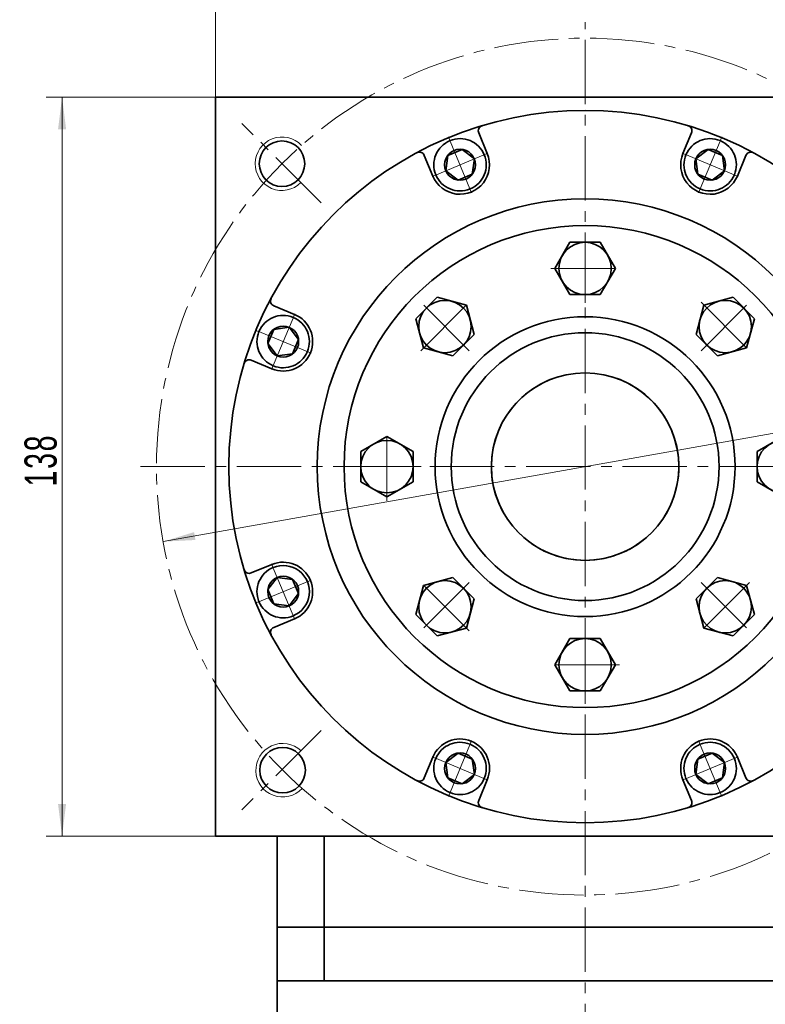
# Model space of a CAD drawing. Header units: millimetres. Extents: x 2326 to 3316, y -243 to 458.
# Tile 5 of 7: x 2832 to 2971, y 181 to 365. Entities that reach past the tile are written whole.
import ezdxf

# ---------------------------------------------------------------- set-up
doc = ezdxf.new("R2010")
doc.units = ezdxf.units.MM
doc.set_wipeout_variables(frame=1)
doc.linetypes.add('点画线', pattern=[18, 12, -2, 2, -2])
doc.layers.get('0').update_dxf_attribs({"lineweight": 35})
for name, color, linetype, lineweight in [('EB0', 7, 'Continuous', 35), ('中心线层', 1, '点画线', 18), ('尺寸线层', 3, 'Continuous', 18), ('粗实线层', 7, 'Continuous', 35)]:
    doc.layers.add(name, color=color, linetype=linetype, lineweight=lineweight)
doc.styles.add('标准', font='txt', dxfattribs={"width": 0.667})
doc.dimstyles.new('a4-1-1', dxfattribs={"dimtxt": 3, "dimasz": 3, "dimexe": 1.5, "dimexo": 0, "dimgap": 0.5, "dimtad": 1, "dimdec": 3, "dimdsep": 46, "dimtxsty": '标准', "dimblk": '_CAXARROW', "dimcen": 0, "dimdle": 6, "dimazin": 2, "dimtfac": 0.707107, "dimtdec": 3, "dimtix": 1, "dimtmove": 2, "dimatfit": 3, "dimfxl": 0, "dimfrac": 2, "dimtolj": 1, "dimarcsym": 0})

# ---------------------------------------------------------------- blocks, each defined once
blk = doc.blocks.new('*X2')
at = {"layer": '尺寸线层', "linetype": 'Continuous'}
for points in [[(2839.45, 350.72), (2840.2, 344.72), (2838.7, 344.72)], [(2839.45, 212.72), (2840.2, 218.72), (2838.7, 218.72)]]:
    blk.add_hatch(color=0, dxfattribs=at).paths.add_polyline_path(points, flags=0)
at = {"layer": '尺寸线层', "color": 0, "linetype": 'Continuous'}
for p, q in [((2870.33, 350.72), (2836.45, 350.72)), ((2839.45, 350.72), (2839.45, 212.72)), ((2870.33, 212.72), (2836.45, 212.72))]:
    blk.add_line(p, q, dxfattribs=at)
at = {"layer": '尺寸线层', "color": 0, "insert": (2835.48, 282.92), "char_height": 6, "width": 15.558, "attachment_point": 5, "rotation": 90, "line_spacing_factor": 1.15057, "style": '标准'}
blk.add_mtext('\\T1.1;138', dxfattribs=at)
blk = doc.blocks.new('_CAXARROW')
blk.add_hatch(color=0).paths.add_polyline_path([(0, 0), (-1, 0.125), (-1, -0.125)], flags=0)
blk = doc.blocks.new('*X3')
at = {"layer": '尺寸线层', "linetype": 'Continuous'}
for points in [[(2868.08, 372.63), (2874.08, 373.38), (2874.08, 371.88)], [(3006.08, 372.63), (3000.08, 373.38), (3000.08, 371.88)]]:
    blk.add_hatch(color=0, dxfattribs=at).paths.add_polyline_path(points, flags=0)
at = {"layer": '尺寸线层', "color": 0, "linetype": 'Continuous'}
for p, q in [((2868.08, 348.46), (2868.08, 375.63)), ((3006.08, 348.46), (3006.08, 375.63)), ((2868.08, 372.63), (3006.08, 372.63))]:
    blk.add_line(p, q, dxfattribs=at)
at = {"layer": '尺寸线层', "color": 0, "insert": (2937.08, 376.6), "char_height": 6, "width": 15.558, "attachment_point": 5, "line_spacing_factor": 1.15057, "style": '标准'}
blk.add_mtext('\\T1.1;138', dxfattribs=at)
blk = doc.blocks.new('*X14')
at = {"layer": '尺寸线层', "linetype": 'Continuous'}
for points in [[(3015.84, 295.73), (3010.07, 293.94), (3009.8, 295.41)], [(2858.31, 267.71), (2864.35, 268.02), (2864.09, 269.49)]]:
    blk.add_hatch(color=0, dxfattribs=at).paths.add_polyline_path(points, flags=0)
at = {"layer": '尺寸线层', "color": 0, "linetype": 'Continuous'}
blk.add_line((3035.1, 299.15), (2858.31, 267.71), dxfattribs=at)
at = {"layer": '尺寸线层', "color": 0, "insert": (3027.91, 302.17), "char_height": 6, "width": 26.1925, "attachment_point": 5, "rotation": 10.0864, "line_spacing_factor": 1.15057, "style": '标准'}
blk.add_mtext('\\T1.1;%%C160', dxfattribs=at)
blk = doc.blocks.new('*X22')
at = {"layer": '中心线层', "linetype": '点画线', "lineweight": 18}
for p, q in [((0, -5.64), (0, 5.64)), ((-5.64, 0), (5.64, 0))]:
    blk.add_line(p, q, dxfattribs=at)
at = {"layer": '粗实线层'}
for p, q in [((-2.89, 0), (-1.44, 2.5)), ((-1.44, 2.5), (1.44, 2.5)), ((2.89, 0), (1.44, 2.5)), ((2.89, 0), (1.44, 2.5)), ((-2.89, 0), (-1.44, -2.5)), ((2.89, 0), (1.44, -2.5)), ((-1.44, -2.5), (1.44, -2.5))]:
    blk.add_line(p, q, dxfattribs=at)
blk.add_circle((0, 0), 2.89, dxfattribs=at)
for start, end in [(0, 180), (180, 360)]:
    blk.add_arc((0, 0), 4.89, start, end, dxfattribs=at)
blk = doc.blocks.new('*X24')
at = {"layer": '中心线层', "linetype": '点画线', "lineweight": 18}
for p, q in [((0, -6.4), (0, 6.4)), ((6.4, 0), (-6.4, 0))]:
    blk.add_line(p, q, dxfattribs=at)
at = {"layer": '粗实线层'}
for p, q in [((0, 5.65), (-4.89, 2.82)), ((4.89, 2.82), (0, 5.65)), ((-4.89, 2.82), (-4.89, -2.82)), ((4.89, 2.82), (4.89, -2.82)), ((-4.89, -2.82), (0, -5.65)), ((0, -5.65), (4.89, -2.82))]:
    blk.add_line(p, q, dxfattribs=at)
blk.add_circle((0, 0), 4.89, dxfattribs=at)
blk = doc.blocks.new('435GGHH_1')
at = {"layer": '粗实线层'}
for radius in [28, 25]:
    blk.add_circle((0, 0), radius, dxfattribs=at)
blk.add_wipeout([(-32.11, 0), (-32.11, 0.9), (-32.11, 0.9), (-32.11, 2.82), (-32.11, 2.82), (-34.56, 4.23), (-34.56, 4.23), (-37, 5.65), (-37, 5.65), (-39.45, 4.23), (-39.45, 4.23), (-41.89, 2.82), (-41.89, 2.82), (-41.89, 0.9), (-41.89, 0.9), (-41.89, 0), (-41.89, 0), (-41.89, -2.82), (-41.89, -2.82), (-39.45, -4.23), (-39.45, -4.23), (-37, -5.65), (-37, -5.65), (-34.56, -4.23), (-34.56, -4.23), (-32.11, -2.82), (-32.11, -2.82)]).dxf.layer = '粗实线层'
blk.add_circle((0, 0), 45, dxfattribs=at)
blk.add_blockref('*X24', (-37, 0), dxfattribs=at)
for points in [[(0, 32.11), (0.9, 32.11), (0.9, 32.11), (2.82, 32.11), (2.82, 32.11), (4.23, 34.55), (4.23, 34.55), (5.65, 37), (5.65, 37), (4.23, 39.44), (4.23, 39.44), (2.82, 41.89), (2.82, 41.89), (0.9, 41.89), (0.9, 41.89), (0, 41.89), (0, 41.89), (-2.82, 41.89), (-2.82, 41.89), (-4.23, 39.44), (-4.23, 39.44), (-5.65, 37), (-5.65, 37), (-4.23, 34.55), (-4.23, 34.55), (-2.82, 32.11), (-2.82, 32.11)], [(-22.71, 22.71), (-22.07, 23.34), (-22.07, 23.34), (-20.71, 24.7), (-20.71, 24.7), (-21.44, 27.43), (-21.44, 27.43), (-22.17, 30.16), (-22.17, 30.16), (-24.9, 30.89), (-24.9, 30.89), (-27.62, 31.62), (-27.62, 31.62), (-28.98, 30.26), (-28.98, 30.26), (-29.62, 29.62), (-29.62, 29.62), (-31.62, 27.62), (-31.62, 27.62), (-30.89, 24.9), (-30.89, 24.9), (-30.16, 22.17), (-30.16, 22.17), (-27.43, 21.44), (-27.43, 21.44), (-24.7, 20.71), (-24.7, 20.71)], [(22.71, 22.71), (23.34, 22.07), (23.34, 22.07), (24.7, 20.71), (24.7, 20.71), (27.43, 21.44), (27.43, 21.44), (30.16, 22.17), (30.16, 22.17), (30.89, 24.9), (30.89, 24.9), (31.62, 27.62), (31.62, 27.62), (30.26, 28.98), (30.26, 28.98), (29.62, 29.62), (29.62, 29.62), (27.62, 31.62), (27.62, 31.62), (24.9, 30.89), (24.9, 30.89), (22.17, 30.16), (22.17, 30.16), (21.44, 27.43), (21.44, 27.43), (20.71, 24.7), (20.71, 24.7)], [(32.11, 0), (32.11, -0.9), (32.11, -0.9), (32.11, -2.82), (32.11, -2.82), (34.55, -4.23), (34.55, -4.23), (37, -5.65), (37, -5.65), (39.44, -4.23), (39.44, -4.23), (41.89, -2.82), (41.89, -2.82), (41.89, -0.9), (41.89, -0.9), (41.89, 0), (41.89, 0), (41.89, 2.82), (41.89, 2.82), (39.44, 4.23), (39.44, 4.23), (37, 5.65), (37, 5.65), (34.55, 4.23), (34.55, 4.23), (32.11, 2.82), (32.11, 2.82)], [(-22.71, -22.71), (-23.34, -22.07), (-23.34, -22.07), (-24.7, -20.71), (-24.7, -20.71), (-27.43, -21.44), (-27.43, -21.44), (-30.16, -22.17), (-30.16, -22.17), (-30.89, -24.9), (-30.89, -24.9), (-31.62, -27.62), (-31.62, -27.62), (-30.26, -28.98), (-30.26, -28.98), (-29.62, -29.62), (-29.62, -29.62), (-27.62, -31.62), (-27.62, -31.62), (-24.9, -30.89), (-24.9, -30.89), (-22.17, -30.16), (-22.17, -30.16), (-21.44, -27.43), (-21.44, -27.43), (-20.71, -24.7), (-20.71, -24.7)], [(22.71, -22.71), (22.07, -23.34), (22.07, -23.34), (20.71, -24.7), (20.71, -24.7), (21.44, -27.43), (21.44, -27.43), (22.17, -30.16), (22.17, -30.16), (24.9, -30.89), (24.9, -30.89), (27.62, -31.62), (27.62, -31.62), (28.98, -30.26), (28.98, -30.26), (29.62, -29.62), (29.62, -29.62), (31.62, -27.62), (31.62, -27.62), (30.89, -24.9), (30.89, -24.9), (30.16, -22.17), (30.16, -22.17), (27.43, -21.44), (27.43, -21.44), (24.7, -20.71), (24.7, -20.71)], [(0, -32.11), (-0.9, -32.11), (-0.9, -32.11), (-2.82, -32.11), (-2.82, -32.11), (-4.23, -34.56), (-4.23, -34.56), (-5.65, -37), (-5.65, -37), (-4.23, -39.45), (-4.23, -39.45), (-2.82, -41.89), (-2.82, -41.89), (-0.9, -41.89), (-0.9, -41.89), (0, -41.89), (0, -41.89), (2.82, -41.89), (2.82, -41.89), (4.23, -39.45), (4.23, -39.45), (5.65, -37), (5.65, -37), (4.23, -34.56), (4.23, -34.56), (2.82, -32.11), (2.82, -32.11)]]:
    blk.add_wipeout(points).dxf.layer = '粗实线层'
for p, rotation in [((0, 37), 270), ((-26.16, 26.16), 315.0000000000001), ((26.16, 26.16), 225.0000000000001), ((37, 0), 180), ((-26.16, -26.16), 45.00000000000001), ((26.16, -26.16), 135.0000000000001), ((0, -37), 90)]:
    blk.add_blockref('*X24', p, dxfattribs=dict(at, rotation=rotation))

msp = doc.modelspace()

# ---------------------------------------------------------------- linework, layer by layer
at = {"color": 7, "linetype": 'Continuous', "lineweight": 15}
for centre, start, end in [((2880.5001, 338.2751), 43.219163, 315.159156), ((2880.6181, 225.0399), 46.750979, 316.900204)]:
    msp.add_arc(centre, 5, start, end, dxfattribs=at)
at = {"layer": 'EB0'}
for p, q in [((2994.5785, 195.7163), (2879.5785, 195.7163)), ((2879.5785, 195.7163), (2879.5785, 160.0618)), ((2994.5785, 185.7163), (2879.5785, 185.7163))]:
    msp.add_line(p, q, dxfattribs=at)
at = {"layer": '中心线层'}
for p, q in [((2937.0785, 25.4165), (2937.0785, 364.7163)), ((2887.8382, 330.9567), (2872.9818, 345.8131)), ((2854.0785, 281.7163), (3020.0785, 281.7163)), ((2887.8382, 232.476), (2872.9818, 217.6196))]:
    msp.add_line(p, q, dxfattribs=at)
msp.add_circle((2937.0785, 281.7163), 80, dxfattribs=at)
at = {"layer": '粗实线层'}
for p, q in [((3006.0785, 350.7163), (2868.0785, 350.7163)), ((2868.0785, 350.7163), (2868.0785, 212.7163)), ((2918.8162, 340.1777), (2917.2178, 344.0365)), ((2955.3409, 340.1777), (2956.9392, 344.0365)), ((2908.6535, 335.9682), (2907.0551, 339.827)), ((2965.5035, 335.9682), (2967.1019, 339.827)), ((2882.8266, 310.1414), (2878.9679, 311.7397)), ((2878.6171, 299.9787), (2874.7583, 301.577)), ((2878.6171, 263.454), (2874.7583, 261.8556)), ((2882.8266, 253.2913), (2878.9679, 251.693)), ((2908.6535, 227.4644), (2907.0551, 223.6057)), ((2965.5035, 227.4644), (2967.1019, 223.6057)), ((2918.8162, 223.2549), (2917.2178, 219.3962)), ((2955.3409, 223.2549), (2956.9392, 219.3962)), ((2868.0785, 212.7163), (3006.0785, 212.7163)), ((2879.5785, 195.7163), (2879.5785, 212.7163)), ((2888.3441, 195.7163), (2888.3441, 212.7163)), ((2888.3441, 195.7163), (2888.3441, 185.7163))]:
    msp.add_line(p, q, dxfattribs=at)
for centre, radius in [((2937.0785, 281.7163), 66.5), ((2880.5001, 338.2751), 4.25), ((2937.0785, 281.7163), 50), ((2880.6181, 225.0399), 4.25)]:
    msp.add_circle(centre, radius, dxfattribs=at)
for centre, radius, start, end in [((2918.1417, 344.4192), 1, 106.804715, 202.50003), ((2956.0153, 344.4192), 1, 337.49997, 73.195285), ((2906.1313, 339.4443), 1, 22.49997, 118.195285), ((2913.7348, 338.073), 5.5, 202.5, 22.5), ((2960.4222, 338.073), 5.5, 157.5, 337.5), ((2968.0258, 339.4443), 1, 61.804715, 157.50003), ((2879.3505, 312.6636), 1, 151.804715, 247.50003), ((2880.7219, 305.06), 5.5, 247.5, 67.5), ((2874.3757, 300.6532), 1, 67.49997, 163.195285), ((2880.7219, 258.3726), 5.5, 292.5, 112.5), ((2874.3757, 262.7795), 1, 196.804715, 292.50003), ((2879.3505, 250.7691), 1, 112.49997, 208.195285), ((2913.7348, 225.3597), 5.5, 337.5, 157.5), ((2960.4222, 225.3597), 5.5, 22.5, 202.5), ((2906.1313, 223.9884), 1, 241.804715, 337.50003), ((2968.0258, 223.9884), 1, 202.49997, 298.195285), ((2918.1417, 219.0135), 1, 157.49997, 253.195285), ((2956.0153, 219.0135), 1, 286.804715, 22.50003)]:
    msp.add_arc(centre, radius, start, end, dxfattribs=at)

# ---------------------------------------------------------------- dimensions: what is measured, and where the dimension line sits
at = {"layer": '尺寸线层'}
dim = msp.add_linear_dim(base=(3006.0785, 372.634), p1=(2868.0785, 348.4621), p2=(3006.0785, 348.4621), dimstyle='a4-1-1', override={"dimsah": 1, "dimtfill": 1, "dimtzin": 8}, dxfattribs=at)
dim.commit()
dim.dimension.update_dxf_attribs({"geometry": '*X3', "text_midpoint": (2937.0785, 376.6015)})
dim = msp.add_linear_dim(base=(2839.445, 212.7163), p1=(2870.3327, 350.7163), p2=(2870.3327, 212.7163), angle=270, dimstyle='a4-1-1', override={"dimsah": 1, "dimtfill": 1, "dimtzin": 8}, dxfattribs=at)
dim.commit()
dim.dimension.update_dxf_attribs({"geometry": '*X2', "text_midpoint": (2835.4775, 282.9169), "dimtype": 160})
dim = msp.add_diameter_dim_2p(p1=(2858.3149, 267.7057), p2=(3015.8421, 295.727), dimstyle='a4-1-1', override={"dimpost": '%%C<>', "dimsah": 1, "dimtfill": 1, "dimtzin": 8}, dxfattribs=at)
dim.commit()
dim.dimension.update_dxf_attribs({"geometry": '*X14', "text_midpoint": (3028.6497, 298.0052), "dimtype": 163})

# ---------------------------------------------------------------- next in the draw order: block references
at = {"layer": '粗实线层'}
msp.add_blockref('435GGHH_1', (2937.0785, 281.7163), dxfattribs=at)

# ---------------------------------------------------------------- next in the draw order: wipeouts: each hides what was drawn before it
for points in [[(2918.2526, 339.9443), (2918.242, 339.9697), (2918.2313, 339.995), (2918.2204, 340.0202), (2918.2094, 340.0454), (2918.1982, 340.0705), (2918.1869, 340.0955), (2918.1755, 340.1205), (2918.1639, 340.1454), (2918.1522, 340.1703), (2918.1404, 340.1951), (2918.1284, 340.2198), (2918.1162, 340.2444), (2918.104, 340.269), (2918.0916, 340.2935), (2918.079, 340.318), (2918.0663, 340.3424), (2918.0535, 340.3667), (2918.0406, 340.3909), (2918.0275, 340.4151), (2918.0142, 340.4391), (2918.0009, 340.4631), (2917.9874, 340.4871), (2917.9737, 340.5109), (2917.96, 340.5347), (2917.9461, 340.5584), (2917.9321, 340.582), (2917.9179, 340.6056), (2917.9036, 340.629), (2917.8892, 340.6524), (2917.8746, 340.6757), (2917.8746, 340.6757), (2917.7485, 340.8663), (2917.6136, 341.0508), (2917.4702, 341.2288), (2917.3187, 341.3999), (2917.1593, 341.5637), (2916.9925, 341.7199), (2916.8185, 341.8681), (2916.6378, 342.008), (2916.4508, 342.1394), (2916.2578, 342.2618), (2916.0594, 342.3751), (2915.8558, 342.4791), (2915.6476, 342.5733), (2915.4353, 342.6578), (2915.2192, 342.7323), (2914.9999, 342.7965), (2914.7778, 342.8505), (2914.5534, 342.894), (2914.3273, 342.927), (2914.0998, 342.9493), (2913.8716, 342.9611), (2913.643, 342.9621), (2913.4147, 342.9525), (2913.1871, 342.9322), (2912.9606, 342.9013), (2912.7359, 342.8599), (2912.5133, 342.808), (2912.2934, 342.7457), (2912.0766, 342.6733), (2911.8635, 342.5908), (2911.8635, 342.5908), (2911.6545, 342.4984), (2911.45, 342.3963), (2911.2504, 342.2849), (2911.0564, 342.1642), (2910.8681, 342.0346), (2910.6862, 341.8963), (2910.5108, 341.7497), (2910.3426, 341.595), (2910.1817, 341.4327), (2910.0286, 341.263), (2909.8836, 341.0863), (2909.747, 340.9031), (2909.6192, 340.7137), (2909.5003, 340.5185), (2909.3906, 340.318), (2909.2905, 340.1126), (2909.2, 339.9027), (2909.1195, 339.6888), (2909.049, 339.4714), (2908.9888, 339.2509), (2908.939, 339.0279), (2908.8996, 338.8028), (2908.8708, 338.576), (2908.8526, 338.3482), (2908.845, 338.1198), (2908.8482, 337.8913), (2908.862, 337.6632), (2908.8865, 337.4359), (2908.9216, 337.2101), (2908.9671, 336.9861), (2908.9671, 336.9861), (2908.9733, 336.9594), (2908.9796, 336.9326), (2908.9861, 336.9059), (2908.9928, 336.8793), (2908.9995, 336.8526), (2909.0065, 336.826), (2909.0136, 336.7995), (2909.0208, 336.773), (2909.0282, 336.7465), (2909.0357, 336.7201), (2909.0434, 336.6937), (2909.0512, 336.6674), (2909.0592, 336.6411), (2909.0673, 336.6148), (2909.0755, 336.5886), (2909.084, 336.5625), (2909.0925, 336.5364), (2909.1012, 336.5103), (2909.1101, 336.4843), (2909.1191, 336.4583), (2909.1282, 336.4324), (2909.1375, 336.4066), (2909.147, 336.3808), (2909.1565, 336.355), (2909.1663, 336.3293), (2909.1761, 336.3037), (2909.1861, 336.2781), (2909.1963, 336.2525), (2909.2066, 336.2271), (2909.217, 336.2017), (2909.217, 336.2017), (2909.3212, 335.9678), (2909.4374, 335.7397), (2909.5654, 335.518), (2909.7048, 335.3033), (2909.8553, 335.0961), (2910.0164, 334.8972), (2910.1877, 334.7069), (2910.3688, 334.5259), (2910.559, 334.3546), (2910.758, 334.1935), (2910.9651, 334.043), (2911.1798, 333.9036), (2911.4015, 333.7756), (2911.6296, 333.6593), (2911.8635, 333.5552), (2912.1025, 333.4635), (2912.346, 333.3844), (2912.5933, 333.3181), (2912.8437, 333.2649), (2913.0965, 333.2248), (2913.3512, 333.1981), (2913.6068, 333.1847), (2913.8628, 333.1847), (2914.1185, 333.1981), (2914.3731, 333.2248), (2914.626, 333.2649), (2914.8764, 333.3181), (2915.1237, 333.3844), (2915.3671, 333.4635), (2915.6061, 333.5552), (2915.6061, 333.5552), (2915.84, 333.6593), (2916.0681, 333.7756), (2916.2898, 333.9036), (2916.5045, 334.043), (2916.7117, 334.1935), (2916.9106, 334.3546), (2917.1009, 334.5259), (2917.2819, 334.7069), (2917.4532, 334.8972), (2917.6143, 335.0961), (2917.7648, 335.3033), (2917.9042, 335.518), (2918.0322, 335.7397), (2918.1485, 335.9678), (2918.2526, 336.2017), (2918.3443, 336.4407), (2918.4234, 336.6841), (2918.4897, 336.9314), (2918.5429, 337.1819), (2918.583, 337.4347), (2918.6097, 337.6893), (2918.6231, 337.945), (2918.6231, 338.201), (2918.6097, 338.4566), (2918.583, 338.7113), (2918.5429, 338.9641), (2918.4897, 339.2145), (2918.4234, 339.4618), (2918.3443, 339.7053)], [(2964.94, 336.2017), (2964.9504, 336.2271), (2964.9607, 336.2525), (2964.9709, 336.2781), (2964.9809, 336.3037), (2964.9908, 336.3293), (2965.0005, 336.355), (2965.0101, 336.3808), (2965.0195, 336.4066), (2965.0288, 336.4324), (2965.0379, 336.4583), (2965.0469, 336.4843), (2965.0558, 336.5103), (2965.0645, 336.5364), (2965.0731, 336.5625), (2965.0815, 336.5886), (2965.0897, 336.6148), (2965.0979, 336.6411), (2965.1058, 336.6674), (2965.1137, 336.6937), (2965.1213, 336.7201), (2965.1289, 336.7465), (2965.1362, 336.773), (2965.1435, 336.7995), (2965.1505, 336.826), (2965.1575, 336.8526), (2965.1643, 336.8793), (2965.1709, 336.9059), (2965.1774, 336.9326), (2965.1837, 336.9594), (2965.1899, 336.9861), (2965.1899, 336.9861), (2965.2355, 337.2101), (2965.2705, 337.4359), (2965.295, 337.6632), (2965.3088, 337.8913), (2965.312, 338.1198), (2965.3044, 338.3482), (2965.2863, 338.576), (2965.2574, 338.8028), (2965.2181, 339.0279), (2965.1682, 339.2509), (2965.108, 339.4714), (2965.0375, 339.6888), (2964.957, 339.9027), (2964.8665, 340.1126), (2964.7664, 340.318), (2964.6568, 340.5185), (2964.5379, 340.7137), (2964.41, 340.9031), (2964.2734, 341.0863), (2964.1284, 341.263), (2963.9753, 341.4327), (2963.8144, 341.595), (2963.6462, 341.7497), (2963.4709, 341.8963), (2963.2889, 342.0346), (2963.1007, 342.1642), (2962.9066, 342.2849), (2962.7071, 342.3963), (2962.5026, 342.4984), (2962.2935, 342.5908), (2962.2935, 342.5908), (2962.0804, 342.6733), (2961.8636, 342.7457), (2961.6437, 342.808), (2961.4212, 342.8599), (2961.1964, 342.9013), (2960.97, 342.9322), (2960.7423, 342.9525), (2960.514, 342.9621), (2960.2854, 342.9611), (2960.0572, 342.9493), (2959.8298, 342.927), (2959.6036, 342.894), (2959.3792, 342.8505), (2959.1572, 342.7965), (2958.9378, 342.7323), (2958.7218, 342.6578), (2958.5094, 342.5733), (2958.3012, 342.4791), (2958.0977, 342.3751), (2957.8992, 342.2618), (2957.7062, 342.1394), (2957.5192, 342.008), (2957.3385, 341.8681), (2957.1645, 341.7199), (2956.9977, 341.5637), (2956.8383, 341.3999), (2956.6868, 341.2288), (2956.5434, 341.0508), (2956.4085, 340.8663), (2956.2824, 340.6757), (2956.2824, 340.6757), (2956.2679, 340.6524), (2956.2534, 340.629), (2956.2391, 340.6056), (2956.225, 340.582), (2956.2109, 340.5584), (2956.197, 340.5347), (2956.1833, 340.5109), (2956.1696, 340.4871), (2956.1561, 340.4631), (2956.1428, 340.4391), (2956.1296, 340.4151), (2956.1165, 340.3909), (2956.1035, 340.3667), (2956.0907, 340.3424), (2956.078, 340.318), (2956.0655, 340.2935), (2956.053, 340.269), (2956.0408, 340.2444), (2956.0286, 340.2198), (2956.0167, 340.1951), (2956.0048, 340.1703), (2955.9931, 340.1454), (2955.9815, 340.1205), (2955.9701, 340.0955), (2955.9588, 340.0705), (2955.9476, 340.0454), (2955.9366, 340.0202), (2955.9257, 339.995), (2955.915, 339.9697), (2955.9044, 339.9443), (2955.9044, 339.9443), (2955.8127, 339.7053), (2955.7336, 339.4618), (2955.6673, 339.2145), (2955.6141, 338.9641), (2955.574, 338.7113), (2955.5473, 338.4566), (2955.5339, 338.201), (2955.5339, 337.945), (2955.5473, 337.6893), (2955.574, 337.4347), (2955.6141, 337.1819), (2955.6673, 336.9314), (2955.7336, 336.6841), (2955.8127, 336.4407), (2955.9044, 336.2017), (2956.0086, 335.9678), (2956.1248, 335.7397), (2956.2528, 335.518), (2956.3922, 335.3033), (2956.5427, 335.0961), (2956.7038, 334.8972), (2956.8751, 334.7069), (2957.0561, 334.5259), (2957.2464, 334.3546), (2957.4454, 334.1935), (2957.6525, 334.043), (2957.8672, 333.9036), (2958.0889, 333.7756), (2958.317, 333.6593), (2958.5509, 333.5552), (2958.5509, 333.5552), (2958.7899, 333.4635), (2959.0334, 333.3844), (2959.2807, 333.3181), (2959.5311, 333.2649), (2959.7839, 333.2248), (2960.0385, 333.1981), (2960.2942, 333.1847), (2960.5502, 333.1847), (2960.8059, 333.1981), (2961.0605, 333.2248), (2961.3133, 333.2649), (2961.5637, 333.3181), (2961.811, 333.3844), (2962.0545, 333.4635), (2962.2935, 333.5552), (2962.5274, 333.6593), (2962.7555, 333.7756), (2962.9772, 333.9036), (2963.1919, 334.043), (2963.399, 334.1935), (2963.598, 334.3546), (2963.7883, 334.5259), (2963.9693, 334.7069), (2964.1406, 334.8972), (2964.3017, 335.0961), (2964.4522, 335.3033), (2964.5916, 335.518), (2964.7196, 335.7397), (2964.8358, 335.9678)], [(2882.5932, 309.5778), (2882.5678, 309.5882), (2882.5423, 309.5985), (2882.5168, 309.6087), (2882.4912, 309.6187), (2882.4655, 309.6286), (2882.4398, 309.6383), (2882.4141, 309.6479), (2882.3883, 309.6573), (2882.3624, 309.6666), (2882.3365, 309.6758), (2882.3105, 309.6848), (2882.2845, 309.6936), (2882.2585, 309.7023), (2882.2324, 309.7109), (2882.2062, 309.7193), (2882.18, 309.7276), (2882.1538, 309.7357), (2882.1275, 309.7436), (2882.1011, 309.7515), (2882.0747, 309.7591), (2882.0483, 309.7667), (2882.0218, 309.7741), (2881.9953, 309.7813), (2881.9688, 309.7884), (2881.9422, 309.7953), (2881.9156, 309.8021), (2881.8889, 309.8087), (2881.8622, 309.8152), (2881.8355, 309.8215), (2881.8087, 309.8277), (2881.8087, 309.8277), (2881.5848, 309.8733), (2881.3589, 309.9083), (2881.1317, 309.9328), (2880.9036, 309.9466), (2880.675, 309.9498), (2880.4466, 309.9423), (2880.2188, 309.9241), (2879.9921, 309.8953), (2879.767, 309.8559), (2879.5439, 309.806), (2879.3235, 309.7458), (2879.106, 309.6753), (2878.8922, 309.5948), (2878.6823, 309.5044), (2878.4769, 309.4042), (2878.2763, 309.2946), (2878.0811, 309.1757), (2877.8917, 309.0478), (2877.7085, 308.9112), (2877.5318, 308.7662), (2877.3622, 308.6131), (2877.1998, 308.4523), (2877.0452, 308.284), (2876.8985, 308.1087), (2876.7603, 307.9267), (2876.6307, 307.7385), (2876.51, 307.5444), (2876.3985, 307.3449), (2876.2965, 307.1404), (2876.2041, 306.9313), (2876.2041, 306.9313), (2876.1216, 306.7182), (2876.0491, 306.5015), (2875.9869, 306.2816), (2875.935, 306.059), (2875.8935, 305.8342), (2875.8626, 305.6078), (2875.8423, 305.3801), (2875.8327, 305.1518), (2875.8338, 304.9233), (2875.8455, 304.695), (2875.8679, 304.4676), (2875.9009, 304.2414), (2875.9444, 304.0171), (2875.9983, 303.795), (2876.0626, 303.5757), (2876.137, 303.3596), (2876.2215, 303.1472), (2876.3158, 302.939), (2876.4197, 302.7355), (2876.533, 302.537), (2876.6555, 302.344), (2876.7868, 302.157), (2876.9267, 301.9763), (2877.075, 301.8024), (2877.2312, 301.6355), (2877.395, 301.4762), (2877.5661, 301.3246), (2877.744, 301.1813), (2877.9285, 301.0464), (2878.1191, 300.9202), (2878.1191, 300.9202), (2878.1424, 300.9057), (2878.1658, 300.8912), (2878.1893, 300.877), (2878.2128, 300.8628), (2878.2364, 300.8488), (2878.2601, 300.8349), (2878.2839, 300.8211), (2878.3078, 300.8075), (2878.3317, 300.794), (2878.3557, 300.7806), (2878.3798, 300.7674), (2878.4039, 300.7543), (2878.4282, 300.7413), (2878.4525, 300.7285), (2878.4769, 300.7158), (2878.5013, 300.7033), (2878.5258, 300.6909), (2878.5504, 300.6786), (2878.5751, 300.6665), (2878.5998, 300.6545), (2878.6246, 300.6426), (2878.6494, 300.6309), (2878.6743, 300.6193), (2878.6993, 300.6079), (2878.7244, 300.5966), (2878.7495, 300.5854), (2878.7746, 300.5744), (2878.7999, 300.5636), (2878.8252, 300.5528), (2878.8505, 300.5422), (2878.8505, 300.5422), (2879.0895, 300.4505), (2879.333, 300.3714), (2879.5803, 300.3051), (2879.8307, 300.2519), (2880.0836, 300.2119), (2880.3382, 300.1851), (2880.5939, 300.1717), (2880.8499, 300.1717), (2881.1055, 300.1851), (2881.3601, 300.2119), (2881.613, 300.2519), (2881.8634, 300.3051), (2882.1107, 300.3714), (2882.3542, 300.4505), (2882.5932, 300.5422), (2882.8271, 300.6464), (2883.0552, 300.7626), (2883.2769, 300.8906), (2883.4916, 301.03), (2883.6987, 301.1805), (2883.8977, 301.3416), (2884.0879, 301.5129), (2884.2689, 301.694), (2884.4402, 301.8842), (2884.6014, 302.0832), (2884.7518, 302.2903), (2884.8913, 302.505), (2885.0193, 302.7267), (2885.1355, 302.9548), (2885.2396, 303.1887), (2885.2396, 303.1887), (2885.3314, 303.4277), (2885.4105, 303.6712), (2885.4767, 303.9185), (2885.53, 304.1689), (2885.57, 304.4217), (2885.5968, 304.6764), (2885.6102, 304.932), (2885.6102, 305.188), (2885.5968, 305.4437), (2885.57, 305.6983), (2885.53, 305.9512), (2885.4767, 306.2016), (2885.4105, 306.4489), (2885.3314, 306.6923), (2885.2396, 306.9313), (2885.1355, 307.1652), (2885.0193, 307.3933), (2884.8913, 307.615), (2884.7518, 307.8297), (2884.6014, 308.0369), (2884.4402, 308.2358), (2884.2689, 308.4261), (2884.0879, 308.6071), (2883.8977, 308.7784), (2883.6987, 308.9395), (2883.4916, 309.09), (2883.2769, 309.2294), (2883.0552, 309.3574), (2882.8271, 309.4737)], [(2878.8505, 262.8904), (2878.8252, 262.8798), (2878.7999, 262.8691), (2878.7746, 262.8582), (2878.7495, 262.8472), (2878.7244, 262.8361), (2878.6993, 262.8248), (2878.6743, 262.8133), (2878.6494, 262.8018), (2878.6246, 262.79), (2878.5998, 262.7782), (2878.5751, 262.7662), (2878.5504, 262.7541), (2878.5258, 262.7418), (2878.5013, 262.7294), (2878.4769, 262.7168), (2878.4525, 262.7042), (2878.4282, 262.6913), (2878.4039, 262.6784), (2878.3798, 262.6653), (2878.3557, 262.6521), (2878.3317, 262.6387), (2878.3078, 262.6252), (2878.2839, 262.6116), (2878.2601, 262.5978), (2878.2364, 262.5839), (2878.2128, 262.5699), (2878.1893, 262.5557), (2878.1658, 262.5414), (2878.1424, 262.527), (2878.1191, 262.5124), (2878.1191, 262.5124), (2877.9285, 262.3863), (2877.744, 262.2514), (2877.5661, 262.108), (2877.395, 261.9565), (2877.2312, 261.7971), (2877.075, 261.6303), (2876.9267, 261.4563), (2876.7868, 261.2756), (2876.6555, 261.0886), (2876.533, 260.8957), (2876.4197, 260.6972), (2876.3158, 260.4936), (2876.2215, 260.2854), (2876.137, 260.0731), (2876.0626, 259.857), (2875.9983, 259.6377), (2875.9444, 259.4156), (2875.9009, 259.1912), (2875.8679, 258.9651), (2875.8455, 258.7376), (2875.8338, 258.5094), (2875.8327, 258.2809), (2875.8423, 258.0525), (2875.8626, 257.8249), (2875.8935, 257.5984), (2875.935, 257.3737), (2875.9869, 257.1511), (2876.0491, 256.9312), (2876.1216, 256.7145), (2876.2041, 256.5013), (2876.2041, 256.5013), (2876.2965, 256.2923), (2876.3985, 256.0878), (2876.51, 255.8883), (2876.6307, 255.6942), (2876.7603, 255.506), (2876.8985, 255.324), (2877.0452, 255.1487), (2877.1998, 254.9804), (2877.3622, 254.8195), (2877.5318, 254.6664), (2877.7085, 254.5214), (2877.8917, 254.3849), (2878.0811, 254.257), (2878.2763, 254.1381), (2878.4769, 254.0284), (2878.6823, 253.9283), (2878.8922, 253.8378), (2879.106, 253.7573), (2879.3235, 253.6869), (2879.5439, 253.6266), (2879.767, 253.5768), (2879.9921, 253.5374), (2880.2188, 253.5086), (2880.4466, 253.4904), (2880.675, 253.4829), (2880.9036, 253.486), (2881.1317, 253.4998), (2881.3589, 253.5243), (2881.5848, 253.5594), (2881.8087, 253.605), (2881.8087, 253.605), (2881.8355, 253.6111), (2881.8622, 253.6175), (2881.8889, 253.6239), (2881.9156, 253.6306), (2881.9422, 253.6374), (2881.9688, 253.6443), (2881.9953, 253.6514), (2882.0218, 253.6586), (2882.0483, 253.666), (2882.0747, 253.6735), (2882.1011, 253.6812), (2882.1275, 253.689), (2882.1538, 253.697), (2882.18, 253.7051), (2882.2062, 253.7134), (2882.2324, 253.7218), (2882.2585, 253.7303), (2882.2845, 253.7391), (2882.3105, 253.7479), (2882.3365, 253.7569), (2882.3624, 253.7661), (2882.3883, 253.7753), (2882.4141, 253.7848), (2882.4398, 253.7944), (2882.4655, 253.8041), (2882.4912, 253.814), (2882.5168, 253.824), (2882.5423, 253.8341), (2882.5678, 253.8444), (2882.5932, 253.8549), (2882.5932, 253.8549), (2882.8271, 253.959), (2883.0552, 254.0752), (2883.2769, 254.2032), (2883.4916, 254.3427), (2883.6987, 254.4931), (2883.8977, 254.6543), (2884.0879, 254.8256), (2884.2689, 255.0066), (2884.4402, 255.1968), (2884.6014, 255.3958), (2884.7518, 255.6029), (2884.8913, 255.8176), (2885.0193, 256.0393), (2885.1355, 256.2674), (2885.2396, 256.5013), (2885.3314, 256.7403), (2885.4105, 256.9838), (2885.4767, 257.2311), (2885.53, 257.4815), (2885.57, 257.7344), (2885.5968, 257.989), (2885.6102, 258.2446), (2885.6102, 258.5006), (2885.5968, 258.7563), (2885.57, 259.0109), (2885.53, 259.2638), (2885.4767, 259.5142), (2885.4105, 259.7615), (2885.3314, 260.005), (2885.2396, 260.244), (2885.2396, 260.244), (2885.1355, 260.4778), (2885.0193, 260.7059), (2884.8913, 260.9277), (2884.7518, 261.1424), (2884.6014, 261.3495), (2884.4402, 261.5484), (2884.2689, 261.7387), (2884.0879, 261.9197), (2883.8977, 262.091), (2883.6987, 262.2521), (2883.4916, 262.4026), (2883.2769, 262.5421), (2883.0552, 262.6701), (2882.8271, 262.7863), (2882.5932, 262.8904), (2882.3542, 262.9822), (2882.1107, 263.0613), (2881.8634, 263.1275), (2881.613, 263.1808), (2881.3601, 263.2208), (2881.1055, 263.2476), (2880.8499, 263.261), (2880.5939, 263.261), (2880.3382, 263.2476), (2880.0836, 263.2208), (2879.8307, 263.1808), (2879.5803, 263.1275), (2879.333, 263.0613), (2879.0895, 262.9822)], [(2909.217, 227.231), (2909.2066, 227.2056), (2909.1963, 227.1801), (2909.1861, 227.1546), (2909.1761, 227.129), (2909.1663, 227.1034), (2909.1565, 227.0777), (2909.147, 227.0519), (2909.1375, 227.0261), (2909.1282, 227.0002), (2909.1191, 226.9743), (2909.1101, 226.9484), (2909.1012, 226.9224), (2909.0925, 226.8963), (2909.084, 226.8702), (2909.0755, 226.844), (2909.0673, 226.8178), (2909.0592, 226.7916), (2909.0512, 226.7653), (2909.0434, 226.7389), (2909.0357, 226.7126), (2909.0282, 226.6861), (2909.0208, 226.6597), (2909.0136, 226.6332), (2909.0065, 226.6066), (2908.9995, 226.58), (2908.9928, 226.5534), (2908.9861, 226.5267), (2908.9796, 226.5), (2908.9733, 226.4733), (2908.9671, 226.4465), (2908.9671, 226.4465), (2908.9216, 226.2226), (2908.8865, 225.9967), (2908.862, 225.7695), (2908.8482, 225.5414), (2908.845, 225.3129), (2908.8526, 225.0844), (2908.8708, 224.8566), (2908.8996, 224.6299), (2908.939, 224.4048), (2908.9888, 224.1817), (2909.049, 223.9613), (2909.1195, 223.7439), (2909.2, 223.53), (2909.2905, 223.3201), (2909.3906, 223.1147), (2909.5003, 222.9141), (2909.6192, 222.719), (2909.747, 222.5295), (2909.8836, 222.3463), (2910.0286, 222.1697), (2910.1817, 222), (2910.3426, 221.8376), (2910.5108, 221.683), (2910.6862, 221.5364), (2910.8681, 221.3981), (2911.0564, 221.2685), (2911.2504, 221.1478), (2911.45, 221.0363), (2911.6545, 220.9343), (2911.8635, 220.8419), (2911.8635, 220.8419), (2912.0766, 220.7594), (2912.2934, 220.687), (2912.5133, 220.6247), (2912.7359, 220.5728), (2912.9606, 220.5314), (2913.1871, 220.5005), (2913.4147, 220.4802), (2913.643, 220.4705), (2913.8716, 220.4716), (2914.0998, 220.4833), (2914.3273, 220.5057), (2914.5534, 220.5387), (2914.7778, 220.5822), (2914.9999, 220.6361), (2915.2192, 220.7004), (2915.4353, 220.7749), (2915.6476, 220.8593), (2915.8558, 220.9536), (2916.0594, 221.0575), (2916.2578, 221.1708), (2916.4508, 221.2933), (2916.6378, 221.4246), (2916.8185, 221.5646), (2916.9925, 221.7128), (2917.1593, 221.869), (2917.3187, 222.0328), (2917.4702, 222.2039), (2917.6136, 222.3819), (2917.7485, 222.5663), (2917.8746, 222.7569), (2917.8746, 222.7569), (2917.8892, 222.7802), (2917.9036, 222.8036), (2917.9179, 222.8271), (2917.9321, 222.8506), (2917.9461, 222.8742), (2917.96, 222.898), (2917.9737, 222.9217), (2917.9874, 222.9456), (2918.0009, 222.9695), (2918.0142, 222.9935), (2918.0275, 223.0176), (2918.0406, 223.0418), (2918.0535, 223.066), (2918.0663, 223.0903), (2918.079, 223.1147), (2918.0916, 223.1391), (2918.104, 223.1636), (2918.1162, 223.1882), (2918.1284, 223.2129), (2918.1404, 223.2376), (2918.1522, 223.2624), (2918.1639, 223.2872), (2918.1755, 223.3122), (2918.1869, 223.3371), (2918.1982, 223.3622), (2918.2094, 223.3873), (2918.2204, 223.4125), (2918.2313, 223.4377), (2918.242, 223.463), (2918.2526, 223.4884), (2918.2526, 223.4884), (2918.3443, 223.7274), (2918.4234, 223.9708), (2918.4897, 224.2181), (2918.5429, 224.4685), (2918.583, 224.7214), (2918.6097, 224.976), (2918.6231, 225.2317), (2918.6231, 225.4877), (2918.6097, 225.7433), (2918.583, 225.998), (2918.5429, 226.2508), (2918.4897, 226.5012), (2918.4234, 226.7485), (2918.3443, 226.992), (2918.2526, 227.231), (2918.1485, 227.4649), (2918.0322, 227.693), (2917.9042, 227.9147), (2917.7648, 228.1294), (2917.6143, 228.3365), (2917.4532, 228.5355), (2917.2819, 228.7257), (2917.1009, 228.9068), (2916.9106, 229.0781), (2916.7117, 229.2392), (2916.5045, 229.3897), (2916.2898, 229.5291), (2916.0681, 229.6571), (2915.84, 229.7733), (2915.6061, 229.8774), (2915.6061, 229.8774), (2915.3671, 229.9692), (2915.1237, 230.0483), (2914.8764, 230.1146), (2914.626, 230.1678), (2914.3731, 230.2078), (2914.1185, 230.2346), (2913.8628, 230.248), (2913.6068, 230.248), (2913.3512, 230.2346), (2913.0965, 230.2078), (2912.8437, 230.1678), (2912.5933, 230.1146), (2912.346, 230.0483), (2912.1025, 229.9692), (2911.8635, 229.8774), (2911.6296, 229.7733), (2911.4015, 229.6571), (2911.1798, 229.5291), (2910.9651, 229.3897), (2910.758, 229.2392), (2910.559, 229.0781), (2910.3688, 228.9068), (2910.1877, 228.7257), (2910.0164, 228.5355), (2909.8553, 228.3365), (2909.7048, 228.1294), (2909.5654, 227.9147), (2909.4374, 227.693), (2909.3212, 227.4649)], [(2955.9044, 223.4884), (2955.915, 223.463), (2955.9257, 223.4377), (2955.9366, 223.4125), (2955.9476, 223.3873), (2955.9588, 223.3622), (2955.9701, 223.3371), (2955.9815, 223.3122), (2955.9931, 223.2872), (2956.0048, 223.2624), (2956.0167, 223.2376), (2956.0286, 223.2129), (2956.0408, 223.1882), (2956.053, 223.1636), (2956.0655, 223.1391), (2956.078, 223.1147), (2956.0907, 223.0903), (2956.1035, 223.066), (2956.1165, 223.0418), (2956.1296, 223.0176), (2956.1428, 222.9935), (2956.1561, 222.9695), (2956.1696, 222.9456), (2956.1833, 222.9217), (2956.197, 222.898), (2956.2109, 222.8742), (2956.225, 222.8506), (2956.2391, 222.8271), (2956.2534, 222.8036), (2956.2679, 222.7802), (2956.2824, 222.7569), (2956.2824, 222.7569), (2956.4085, 222.5663), (2956.5434, 222.3819), (2956.6868, 222.2039), (2956.8383, 222.0328), (2956.9977, 221.869), (2957.1645, 221.7128), (2957.3385, 221.5646), (2957.5192, 221.4246), (2957.7062, 221.2933), (2957.8992, 221.1708), (2958.0977, 221.0575), (2958.3012, 220.9536), (2958.5094, 220.8593), (2958.7218, 220.7749), (2958.9378, 220.7004), (2959.1572, 220.6361), (2959.3792, 220.5822), (2959.6036, 220.5387), (2959.8298, 220.5057), (2960.0572, 220.4833), (2960.2854, 220.4716), (2960.514, 220.4705), (2960.7423, 220.4802), (2960.97, 220.5005), (2961.1964, 220.5314), (2961.4212, 220.5728), (2961.6437, 220.6247), (2961.8636, 220.687), (2962.0804, 220.7594), (2962.2935, 220.8419), (2962.2935, 220.8419), (2962.5026, 220.9343), (2962.7071, 221.0363), (2962.9066, 221.1478), (2963.1007, 221.2685), (2963.2889, 221.3981), (2963.4709, 221.5364), (2963.6462, 221.683), (2963.8144, 221.8376), (2963.9753, 222), (2964.1284, 222.1697), (2964.2734, 222.3463), (2964.41, 222.5295), (2964.5379, 222.719), (2964.6568, 222.9141), (2964.7664, 223.1147), (2964.8665, 223.3201), (2964.957, 223.53), (2965.0375, 223.7439), (2965.108, 223.9613), (2965.1682, 224.1817), (2965.2181, 224.4048), (2965.2574, 224.6299), (2965.2863, 224.8566), (2965.3044, 225.0844), (2965.312, 225.3129), (2965.3088, 225.5414), (2965.295, 225.7695), (2965.2705, 225.9967), (2965.2355, 226.2226), (2965.1899, 226.4465), (2965.1899, 226.4465), (2965.1837, 226.4733), (2965.1774, 226.5), (2965.1709, 226.5267), (2965.1643, 226.5534), (2965.1575, 226.58), (2965.1505, 226.6066), (2965.1435, 226.6332), (2965.1362, 226.6597), (2965.1289, 226.6861), (2965.1213, 226.7126), (2965.1137, 226.7389), (2965.1058, 226.7653), (2965.0979, 226.7916), (2965.0897, 226.8178), (2965.0815, 226.844), (2965.0731, 226.8702), (2965.0645, 226.8963), (2965.0558, 226.9224), (2965.0469, 226.9484), (2965.0379, 226.9743), (2965.0288, 227.0002), (2965.0195, 227.0261), (2965.0101, 227.0519), (2965.0005, 227.0777), (2964.9908, 227.1034), (2964.9809, 227.129), (2964.9709, 227.1546), (2964.9607, 227.1801), (2964.9504, 227.2056), (2964.94, 227.231), (2964.94, 227.231), (2964.8358, 227.4649), (2964.7196, 227.693), (2964.5916, 227.9147), (2964.4522, 228.1294), (2964.3017, 228.3365), (2964.1406, 228.5355), (2963.9693, 228.7257), (2963.7883, 228.9068), (2963.598, 229.0781), (2963.399, 229.2392), (2963.1919, 229.3897), (2962.9772, 229.5291), (2962.7555, 229.6571), (2962.5274, 229.7733), (2962.2935, 229.8774), (2962.0545, 229.9692), (2961.811, 230.0483), (2961.5637, 230.1146), (2961.3133, 230.1678), (2961.0605, 230.2078), (2960.8059, 230.2346), (2960.5502, 230.248), (2960.2942, 230.248), (2960.0385, 230.2346), (2959.7839, 230.2078), (2959.5311, 230.1678), (2959.2807, 230.1146), (2959.0334, 230.0483), (2958.7899, 229.9692), (2958.5509, 229.8774), (2958.5509, 229.8774), (2958.317, 229.7733), (2958.0889, 229.6571), (2957.8672, 229.5291), (2957.6525, 229.3897), (2957.4454, 229.2392), (2957.2464, 229.0781), (2957.0561, 228.9068), (2956.8751, 228.7257), (2956.7038, 228.5355), (2956.5427, 228.3365), (2956.3922, 228.1294), (2956.2528, 227.9147), (2956.1248, 227.693), (2956.0086, 227.4649), (2955.9044, 227.231), (2955.8127, 226.992), (2955.7336, 226.7485), (2955.6673, 226.5012), (2955.6141, 226.2508), (2955.574, 225.998), (2955.5473, 225.7433), (2955.5339, 225.4877), (2955.5339, 225.2317), (2955.5473, 224.976), (2955.574, 224.7214), (2955.6141, 224.4685), (2955.6673, 224.2181), (2955.7336, 223.9708), (2955.8127, 223.7274)]]:
    msp.add_wipeout(points).dxf.layer = '粗实线层'

# ---------------------------------------------------------------- next in the draw order: linework, layer by layer
msp.add_circle((2937.0785, 281.7163), 17.5, dxfattribs=at)
msp.add_arc((2937.0785, 281.7163), 17.5, 106.60155, 73.39845, dxfattribs=at)

# ---------------------------------------------------------------- next in the draw order: block references
for p, rotation in [((2913.7348, 338.073), 22.5), ((2960.4222, 338.073), 337.5000000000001), ((2880.7219, 305.06), 67.50000000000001), ((2880.7219, 258.3726), 112.5), ((2913.7348, 225.3597), 157.5000000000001), ((2960.4222, 225.3597), 202.5)]:
    msp.add_blockref('*X22', p, dxfattribs=dict(at, rotation=rotation))

doc.saveas('drawing.dxf')
